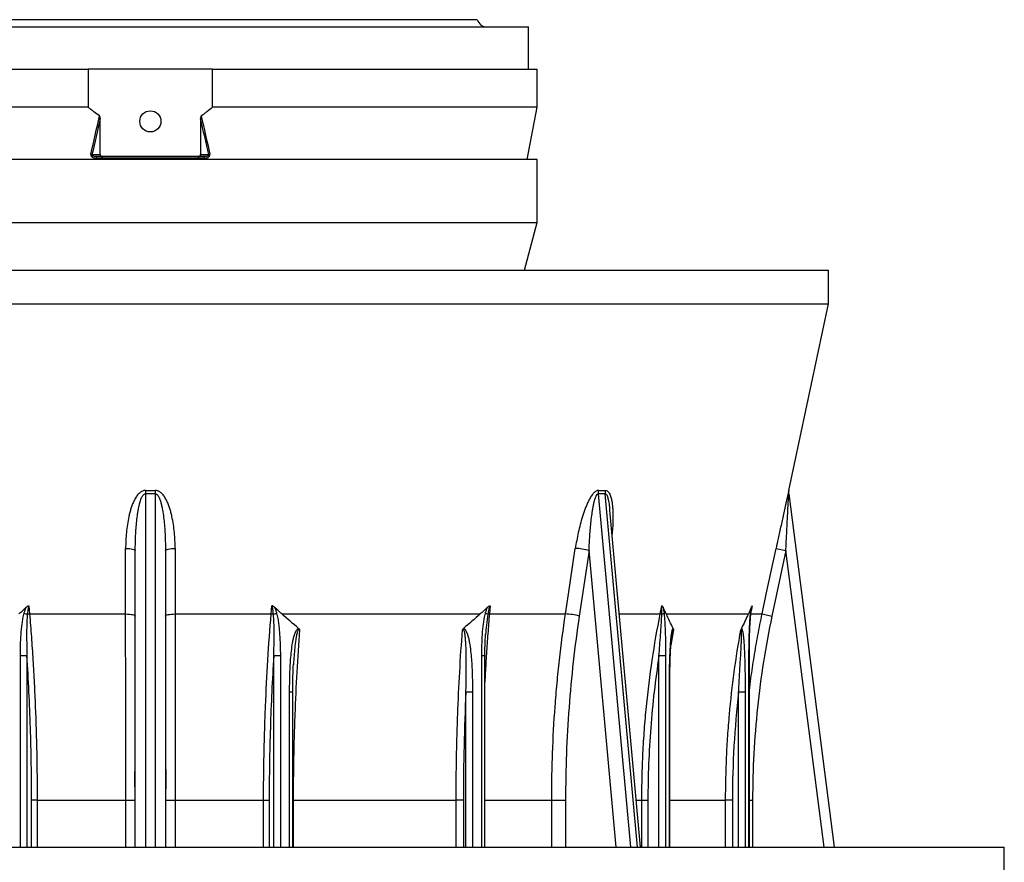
# Model space of a CAD drawing. Header units: millimetres. Extents: x 1627 to 3327, y 523 to 4613.
# Tile 3 of 8: x 2347 to 3327, y 1254 to 2092. Entities that reach past the tile are written whole.
import ezdxf

# ---------------------------------------------------------------- set-up
doc = ezdxf.new("R2010")
doc.units = ezdxf.units.MM

msp = doc.modelspace()

# ---------------------------------------------------------------- linework, layer by layer
at = {"color": 7, "linetype": 'Continuous', "lineweight": 25}
for p, q in [((2802.65, 2092.43), (2151.81, 2092.43)), ((2100.73, 2085.3), (2853.73, 2085.3)), ((2853.73, 2043.3), (2853.73, 2085.3)), ((2092.23, 2043.3), (2415.39, 2043.3)), ((2539.08, 2043.3), (2415.39, 2043.3)), ((2415.39, 2043.3), (2415.39, 2005.3)), ((2539.08, 2005.3), (2539.08, 2043.3)), ((2539.08, 2043.3), (2862.23, 2043.3)), ((2862.23, 2005.3), (2862.23, 2043.3)), ((2415.39, 2005.3), (2092.23, 2005.3)), ((2862.23, 2005.3), (2539.08, 2005.3)), ((2852.23, 1953.3), (2862.23, 2005.3)), ((2427.23, 1958.3), (2427.23, 1994.01)), ((2527.23, 1994.01), (2527.23, 1958.3)), ((2862.23, 1953.3), (2092.23, 1953.3)), ((2419.1, 1958.3), (2427.23, 1958.3)), ((2430.06, 1956.3), (2423.43, 1956.3)), ((2530.75, 1954.68), (2423.71, 1954.68)), ((2524.4, 1956.3), (2430.06, 1956.3)), ((2531.03, 1956.3), (2524.4, 1956.3)), ((2527.23, 1958.3), (2535.37, 1958.3)), ((2862.23, 1890.8), (2862.23, 1953.3)), ((2092.23, 1890.8), (2862.23, 1890.8)), ((2849.5, 1843.3), (2862.23, 1890.8)), ((1802.23, 1843.3), (3152.23, 1843.3)), ((3152.23, 1809.66), (3152.23, 1843.3)), ((1802.23, 1809.66), (3152.23, 1809.66)), ((3112.79, 1624.09), (3152.23, 1809.66)), ((3112.65, 1620.79), (3157.98, 1269.3)), ((2934.41, 1604.58), (2934.37, 1604.96)), ((2934.39, 1605.04), (2934.42, 1604.69)), ((2965.04, 1269.3), (2934.45, 1604.7)), ((2462.23, 1269.3), (2462.23, 1564.41)), ((2492.23, 1564.41), (2492.23, 1269.3)), ((2913.94, 1564.41), (2904.14, 1499.23)), ((3109.83, 1564.41), (3095.97, 1499.23)), ((3100.06, 1566.49), (3109.83, 1564.41)), ((2356.31, 1509.56), (2356.99, 1501.3)), ((2597.47, 1501.3), (2598.15, 1509.56)), ((2815.38, 1509.56), (2814.69, 1501.3)), ((2984.74, 1501.3), (2986.39, 1509.56)), ((2356.99, 1501.3), (2452.63, 1501.3)), ((2501.84, 1501.3), (2597.47, 1501.3)), ((2608.03, 1501.3), (2805.65, 1501.3)), ((2814.69, 1501.3), (2890.43, 1501.3)), ((2990.63, 1501.3), (3072.49, 1501.3)), ((3074.71, 1501.3), (3086.19, 1501.3)), ((3075.82, 1507.22), (3075.74, 1506.86)), ((3086.19, 1501.3), (3095.97, 1499.23)), ((2810.9, 1481.06), (2810.86, 1480.59)), ((2996.58, 1482.27), (2996.53, 1482)), ((2996.54, 1482.03), (2996.59, 1482.32)), ((2354.4, 1459.55), (2347.86, 1459.55)), ((2606.6, 1459.55), (2600.07, 1459.55)), ((2619.7, 1451.32), (2619.67, 1450.78)), ((2810.17, 1269.3), (2810.17, 1459.55)), ((2990.04, 1459.55), (2983.51, 1459.55)), ((3073.46, 1269.3), (3073.46, 1459.55)), ((2618.93, 1269.3), (2618.93, 1423.64)), ((2797.84, 1423.64), (2791.31, 1423.64)), ((2994.25, 1269.3), (2994.25, 1423.64)), ((3069.25, 1423.64), (3062.72, 1423.64)), ((2364.53, 1316.18), (2358.96, 1316.18)), ((2364.53, 1316.18), (2452.65, 1316.18)), ((2452.65, 1316.18), (2462.23, 1316.18)), ((2492.23, 1316.18), (2501.82, 1316.18)), ((2501.82, 1316.18), (2589.93, 1316.18)), ((2589.93, 1316.18), (2595.51, 1316.18)), ((2619.43, 1316.18), (2781.58, 1316.18)), ((2788.78, 1316.18), (2781.58, 1316.18)), ((2876.68, 1316.18), (2890.52, 1316.18)), ((2966.43, 1316.18), (2972.49, 1316.18)), ((3056.61, 1316.18), (3049.84, 1316.18)), ((1627.23, 1269.3), (3327.23, 1269.3)), ((3327.23, 1239.3), (3327.23, 1269.3))]:
    msp.add_line(p, q, dxfattribs=at)
at = {"color": 1, "linetype": 'Continuous', "lineweight": 25}
for p, q in [((2472.23, 1620.79), (2472.23, 1269.3)), ((2482.23, 1269.3), (2482.23, 1620.79)), ((2923, 1620.79), (2955.06, 1269.3)), ((2962.13, 1269.3), (2930.07, 1620.79)), ((2940.85, 1269.3), (2913.94, 1564.41)), ((3147.89, 1269.3), (3109.83, 1564.41)), ((3076.36, 1509.56), (3075.33, 1504.42)), ((2943.88, 1501.3), (2984.74, 1501.3)), ((2997.83, 1485.5), (2995.34, 1470.43)), ((2996.48, 1481.69), (2996.54, 1482.03)), ((2347.86, 1269.3), (2347.86, 1459.55)), ((2354.4, 1459.55), (2354.4, 1269.3)), ((2600.07, 1269.3), (2600.07, 1459.55)), ((2606.6, 1459.55), (2606.6, 1269.3)), ((2807.08, 1269.3), (2807.08, 1459.55)), ((2810.17, 1459.55), (2807.08, 1459.55)), ((2983.51, 1269.3), (2983.51, 1459.55)), ((2990.04, 1459.55), (2990.04, 1269.3)), ((3073.08, 1269.3), (3073.08, 1459.55)), ((3073.46, 1459.55), (3073.08, 1459.55)), ((2615.84, 1269.3), (2615.84, 1423.64)), ((2618.93, 1423.64), (2615.84, 1423.64)), ((2791.31, 1269.3), (2791.31, 1423.64)), ((2797.84, 1423.64), (2797.84, 1269.3)), ((2993.87, 1269.3), (2993.87, 1423.64)), ((2994.25, 1423.64), (2993.87, 1423.64)), ((3062.72, 1269.3), (3062.72, 1423.64)), ((3069.25, 1423.64), (3069.25, 1269.3)), ((2358.96, 1269.3), (2358.96, 1316.18)), ((2364.53, 1316.18), (2364.53, 1269.3)), ((2452.65, 1269.3), (2452.65, 1316.18)), ((2501.82, 1316.18), (2501.82, 1269.3)), ((2589.93, 1269.3), (2589.93, 1316.18)), ((2595.51, 1316.18), (2595.51, 1269.3)), ((2619.43, 1316.18), (2618.93, 1316.18)), ((2619.43, 1316.18), (2619.43, 1269.3)), ((2781.58, 1269.3), (2781.58, 1316.18)), ((2788.78, 1316.18), (2788.78, 1269.3)), ((2810.17, 1316.18), (2876.68, 1316.18)), ((2876.68, 1269.3), (2876.68, 1316.18)), ((2890.52, 1316.18), (2890.52, 1269.3)), ((2960.76, 1316.18), (2966.43, 1316.18)), ((2966.43, 1269.3), (2966.43, 1316.18)), ((2972.49, 1316.18), (2972.49, 1269.3)), ((2994.25, 1316.18), (3049.84, 1316.18)), ((3049.84, 1269.3), (3049.84, 1316.18)), ((3056.61, 1316.18), (3056.61, 1269.3)), ((3073.46, 1316.18), (3076.71, 1316.18)), ((3076.71, 1316.18), (3076.71, 1269.3))]:
    msp.add_line(p, q, dxfattribs=at)
at = {"color": 7, "linetype": 'Continuous', "lineweight": 25, "flags": 128}
for points in [[(2472.31, 1624.15), (2472.3, 1623.73), (2472.29, 1623.31), (2472.28, 1622.9), (2472.27, 1622.47), (2472.26, 1622.05), (2472.25, 1621.63), (2472.24, 1621.21), (2472.23, 1620.79)], [(2482.23, 1620.79), (2482.22, 1621.21), (2482.21, 1621.63), (2482.2, 1622.05), (2482.19, 1622.47), (2482.18, 1622.9), (2482.17, 1623.31), (2482.17, 1623.73), (2482.16, 1624.15)], [(2452.63, 1501.3), (2452.62, 1520.87), (2452.62, 1566.49)], [(2452.62, 1566.49), (2454.51, 1566.44), (2456.33, 1566.31), (2457.99, 1566.11), (2459.44, 1565.85), (2460.63, 1565.54), (2461.51, 1565.19), (2462.05, 1564.81), (2462.23, 1564.41)], [(2492.23, 1564.41), (2492.41, 1564.81), (2492.96, 1565.19), (2493.84, 1565.54), (2495.03, 1565.85), (2496.48, 1566.11), (2498.14, 1566.31), (2499.95, 1566.44), (2501.85, 1566.49)], [(2501.85, 1566.49), (2501.84, 1546.93), (2501.84, 1501.3)], [(2890.43, 1501.3), (2893.37, 1520.87), (2900.23, 1566.49)], [(3086.19, 1501.3), (3090.35, 1520.87), (3100.06, 1566.49)], [(2452.63, 1501.3), (2454.52, 1501.25), (2456.33, 1501.12), (2457.99, 1500.93), (2459.44, 1500.67), (2460.63, 1500.36), (2461.51, 1500), (2462.05, 1499.62), (2462.23, 1499.23)], [(2492.23, 1499.23), (2492.41, 1499.62), (2492.96, 1500), (2493.84, 1500.36), (2495.02, 1500.67), (2496.47, 1500.93), (2498.13, 1501.12), (2499.94, 1501.25), (2501.84, 1501.3)]]:
    msp.add_lwpolyline(points, dxfattribs=at)
at = {"color": 7, "linetype": 'Continuous', "lineweight": 25}
msp.add_circle((2477.23, 1991.3), 10.5, dxfattribs=at)
for centre, radius, start, end in [((2812.23, 2095.3), 10, 196.7068, 270), ((2416.4, 1952.21), 6.66, 66.10033, 76.1519), ((2420.85, 1955.02), 2.88, 353.18579, 26.4058), ((2533.61, 1955.02), 2.88, 153.5942, 186.81421), ((2538.07, 1952.21), 6.66, 103.8481, 113.89967), ((2937.09, 1621.84), 14.12, 170.60436, 184.27279), ((2944, 1622.29), 14, 172.37866, 186.15225), ((3122.56, 1622.07), 9.99, 178.16524, 187.34888), ((3122.57, 1622.01), 10, 167.99509, 187.27845), ((2898.59, 1509.43), 57.08, 74.39984, 88.35267), ((2365.05, 1546.47), 46.51, 253.13054, 257.20254), ((2358.03, 1476.14), 25.18, 92.3569, 97.48814), ((2596.44, 1476.14), 25.18, 82.51186, 87.6431), ((2589.42, 1546.47), 46.51, 282.79746, 286.86946), ((2805.24, 1482.84), 19.9, 66.64836, 73.86342), ((2814.95, 1492.8), 8.51, 91.74609, 102.36822), ((2888.78, 1444.24), 57.09, 74.40021, 88.34443), ((2982.86, 1478.83), 22.56, 81.09961, 85.22978), ((2985.07, 1507.57), 6.58, 281.23196, 301.53567)]:
    msp.add_arc(centre, radius, start, end, dxfattribs=at)
at = {"color": 1, "linetype": 'Continuous', "lineweight": 25}
for centre, radius, start, end in [((3122.56, 1622.07), 10, 167.99021, 178.16522), ((3074.29, 1501.36), 0.675, 5.10872, 61.64544)]:
    msp.add_arc(centre, radius, start, end, dxfattribs=at)
at = {"color": 7, "linetype": 'Continuous', "lineweight": 25}
for centre, major_axis, start_param, end_param in [((2430.06, 1958.3), (-2.83, 0), 0, 1.570796), ((2524.4, 1958.3), (2.83, 0), 4.712389, 6.283185)]:
    msp.add_ellipse(centre, major_axis=major_axis, ratio=0.707107, start_param=start_param, end_param=end_param, dxfattribs=at)
for points, knots in [([(2426.61, 1996.76), (2424.68, 1998.09), (2422.78, 1999.47), (2419.97, 2001.6), (2419.05, 2002.33), (2417.2, 2003.8), (2416.29, 2004.55), (2415.39, 2005.3)], [0, 0, 0, 0, 0.5, 0.5, 0.75, 0.75, 1, 1, 1, 1]), ([(2539.08, 2005.3), (2537.29, 2003.81), (2535.46, 2002.34), (2532.65, 2000.2), (2531.71, 1999.5), (2529.79, 1998.11), (2528.83, 1997.43), (2527.85, 1996.76)], [0, 0, 0, 0, 0.5, 0.5, 0.75, 0.75, 1, 1, 1, 1]), ([(2427.23, 1994.01), (2427.23, 1994.49), (2427.21, 1994.97), (2427.11, 1995.69), (2427.06, 1995.93), (2426.95, 1996.27), (2426.9, 1996.38), (2426.78, 1996.59), (2426.71, 1996.69), (2426.61, 1996.76)], [0, 0, 0, 0, 0.5, 0.5, 0.75, 0.75, 0.875, 0.875, 1, 1, 1, 1]), ([(2527.85, 1996.76), (2527.75, 1996.69), (2527.68, 1996.59), (2527.56, 1996.38), (2527.51, 1996.27), (2527.4, 1995.92), (2527.35, 1995.69), (2527.25, 1994.97), (2527.23, 1994.49), (2527.23, 1994.01)], [0, 0, 0, 0, 0.125, 0.125, 0.25, 0.25, 0.5, 0.5, 1, 1, 1, 1]), ([(2417.99, 1958.68), (2417.95, 1958.52), (2417.93, 1958.36), (2417.92, 1958.03), (2417.94, 1957.86), (2418, 1957.54), (2418.05, 1957.37), (2418.18, 1957.07), (2418.26, 1956.92), (2418.55, 1956.5), (2418.78, 1956.26), (2419.16, 1955.95), (2419.3, 1955.85), (2419.58, 1955.67), (2419.73, 1955.58), (2420.17, 1955.35), (2420.49, 1955.23), (2421.12, 1955.02), (2421.44, 1954.94), (2422.4, 1954.74), (2423.05, 1954.68), (2423.71, 1954.68)], [0, 0, 0, 0, 0.0625, 0.0625, 0.125, 0.125, 0.1875, 0.1875, 0.25, 0.25, 0.375, 0.375, 0.4375, 0.4375, 0.5, 0.5, 0.625, 0.625, 0.75, 0.75, 1, 1, 1, 1]), ([(2423.43, 1956.3), (2423, 1956.3), (2422.57, 1956.33), (2421.7, 1956.42), (2421.26, 1956.49), (2420.62, 1956.66), (2420.4, 1956.72), (2419.98, 1956.89), (2419.77, 1956.99), (2419.49, 1957.18), (2419.4, 1957.25), (2419.23, 1957.42), (2419.15, 1957.52), (2419.04, 1957.74), (2419.01, 1957.86), (2419.02, 1958.09), (2419.05, 1958.2), (2419.1, 1958.3)], [0, 0, 0, 0, 0.25, 0.25, 0.5, 0.5, 0.625, 0.625, 0.75, 0.75, 0.8125, 0.8125, 0.875, 0.875, 0.9375, 0.9375, 1, 1, 1, 1]), ([(2530.75, 1954.68), (2531.41, 1954.68), (2532.07, 1954.74), (2533.05, 1954.94), (2533.37, 1955.02), (2533.99, 1955.23), (2534.3, 1955.36), (2534.89, 1955.67), (2535.18, 1955.85), (2535.69, 1956.27), (2535.93, 1956.51), (2536.21, 1956.93), (2536.29, 1957.08), (2536.42, 1957.38), (2536.46, 1957.54), (2536.53, 1957.87), (2536.54, 1958.03), (2536.53, 1958.36), (2536.51, 1958.52), (2536.47, 1958.68)], [0, 0, 0, 0, 0.25, 0.25, 0.375, 0.375, 0.5, 0.5, 0.625, 0.625, 0.75, 0.75, 0.8125, 0.8125, 0.875, 0.875, 0.9375, 0.9375, 1, 1, 1, 1]), ([(2535.37, 1958.3), (2535.42, 1958.2), (2535.45, 1958.09), (2535.45, 1957.86), (2535.42, 1957.74), (2535.32, 1957.52), (2535.24, 1957.42), (2535.07, 1957.26), (2534.98, 1957.18), (2534.69, 1956.99), (2534.49, 1956.89), (2534.07, 1956.72), (2533.85, 1956.66), (2533.21, 1956.49), (2532.77, 1956.42), (2531.9, 1956.33), (2531.47, 1956.3), (2531.03, 1956.3)], [0, 0, 0, 0, 0.0625, 0.0625, 0.125, 0.125, 0.1875, 0.1875, 0.25, 0.25, 0.375, 0.375, 0.5, 0.5, 0.75, 0.75, 1, 1, 1, 1]), ([(2472.31, 1624.15), (2471.96, 1624.16), (2471.61, 1624.14), (2470.93, 1624.05), (2470.58, 1623.98), (2469.58, 1623.69), (2468.95, 1623.41), (2468.06, 1622.9), (2467.77, 1622.71), (2467.2, 1622.32), (2466.94, 1622.11), (2466.15, 1621.44), (2465.67, 1620.96), (2464.75, 1619.95), (2464.32, 1619.42), (2463.51, 1618.33), (2463.13, 1617.77), (2462.41, 1616.63), (2462.07, 1616.04), (2461.42, 1614.85), (2461.11, 1614.25), (2460.23, 1612.42), (2459.7, 1611.18), (2458.73, 1608.66), (2458.29, 1607.39), (2457.46, 1604.81), (2457.09, 1603.52), (2456.4, 1600.92), (2456.09, 1599.62), (2455.22, 1595.7), (2454.74, 1593.08), (2453.94, 1587.81), (2453.62, 1585.17), (2452.86, 1577.21), (2452.62, 1571.86), (2452.62, 1566.49)], [0, 0, 0, 0, 0.015625, 0.015625, 0.03125, 0.03125, 0.0625, 0.0625, 0.078125, 0.078125, 0.09375, 0.09375, 0.125, 0.125, 0.15625, 0.15625, 0.1875, 0.1875, 0.21875, 0.21875, 0.25, 0.25, 0.3125, 0.3125, 0.375, 0.375, 0.4375, 0.4375, 0.5, 0.5, 0.625, 0.625, 0.75, 0.75, 1, 1, 1, 1]), ([(2462.23, 1564.41), (2462.23, 1569.31), (2462.34, 1574.2), (2462.68, 1581.53), (2462.82, 1583.97), (2463.18, 1588.85), (2463.39, 1591.28), (2463.9, 1596.15), (2464.2, 1598.58), (2464.75, 1602.21), (2464.94, 1603.42), (2465.37, 1605.84), (2465.61, 1607.04), (2466.13, 1609.44), (2466.41, 1610.63), (2467.06, 1613), (2467.42, 1614.17), (2468.06, 1615.89), (2468.29, 1616.46), (2468.81, 1617.58), (2469.09, 1618.13), (2469.58, 1618.91), (2469.75, 1619.16), (2470.13, 1619.65), (2470.34, 1619.88), (2470.8, 1620.29), (2471.05, 1620.47), (2471.47, 1620.67), (2471.62, 1620.72), (2471.92, 1620.78), (2472.08, 1620.8), (2472.23, 1620.79)], [0, 0, 0, 0, 0.25, 0.25, 0.375, 0.375, 0.5, 0.5, 0.625, 0.625, 0.6875, 0.6875, 0.75, 0.75, 0.8125, 0.8125, 0.875, 0.875, 0.90625, 0.90625, 0.9375, 0.9375, 0.953125, 0.953125, 0.96875, 0.96875, 0.984375, 0.984375, 0.992187, 0.992187, 1, 1, 1, 1]), ([(2501.85, 1566.49), (2501.85, 1571.86), (2501.61, 1577.2), (2500.85, 1585.16), (2500.53, 1587.81), (2499.73, 1593.07), (2499.25, 1595.69), (2498.38, 1599.61), (2498.07, 1600.91), (2497.38, 1603.5), (2497, 1604.8), (2496.18, 1607.38), (2495.74, 1608.65), (2494.77, 1611.16), (2494.24, 1612.39), (2493.08, 1614.82), (2492.44, 1616), (2491.36, 1617.73), (2490.98, 1618.3), (2490.17, 1619.4), (2489.74, 1619.93), (2488.82, 1620.94), (2488.34, 1621.42), (2487.55, 1622.09), (2487.28, 1622.3), (2486.71, 1622.7), (2486.42, 1622.89), (2485.83, 1623.24), (2485.52, 1623.39), (2484.88, 1623.67), (2484.55, 1623.79), (2483.55, 1624.07), (2482.86, 1624.16), (2482.16, 1624.15)], [0, 0, 0, 0, 0.25, 0.25, 0.375, 0.375, 0.5, 0.5, 0.5625, 0.5625, 0.625, 0.625, 0.6875, 0.6875, 0.75, 0.75, 0.8125, 0.8125, 0.84375, 0.84375, 0.875, 0.875, 0.90625, 0.90625, 0.921875, 0.921875, 0.9375, 0.9375, 0.953125, 0.953125, 0.96875, 0.96875, 1, 1, 1, 1]), ([(2482.23, 1620.79), (2482.39, 1620.8), (2482.54, 1620.78), (2482.85, 1620.72), (2483, 1620.66), (2483.28, 1620.53), (2483.42, 1620.45), (2483.67, 1620.28), (2483.79, 1620.18), (2484.13, 1619.87), (2484.34, 1619.64), (2484.72, 1619.16), (2484.89, 1618.9), (2485.38, 1618.12), (2485.66, 1617.57), (2486.17, 1616.46), (2486.4, 1615.89), (2487.04, 1614.16), (2487.4, 1612.99), (2488.05, 1610.63), (2488.33, 1609.45), (2489.11, 1605.86), (2489.53, 1603.45), (2490.26, 1598.6), (2490.56, 1596.17), (2491.07, 1591.3), (2491.29, 1588.87), (2491.64, 1583.99), (2491.79, 1581.54), (2492.13, 1574.21), (2492.23, 1569.31), (2492.23, 1564.41)], [0, 0, 0, 0, 0.007812, 0.007812, 0.015625, 0.015625, 0.023437, 0.023437, 0.03125, 0.03125, 0.046875, 0.046875, 0.0625, 0.0625, 0.09375, 0.09375, 0.125, 0.125, 0.1875, 0.1875, 0.25, 0.25, 0.375, 0.375, 0.5, 0.5, 0.625, 0.625, 0.75, 0.75, 1, 1, 1, 1]), ([(2923.15, 1624.15), (2922.9, 1624.16), (2922.65, 1624.14), (2922.15, 1624.05), (2921.9, 1623.98), (2921.13, 1623.69), (2920.64, 1623.41), (2919.93, 1622.9), (2919.69, 1622.71), (2919.23, 1622.32), (2919, 1622.11), (2918.34, 1621.44), (2917.92, 1620.96), (2917.1, 1619.95), (2916.71, 1619.42), (2915.97, 1618.33), (2915.61, 1617.77), (2914.92, 1616.63), (2914.58, 1616.04), (2913.93, 1614.85), (2913.62, 1614.25), (2912.7, 1612.42), (2912.13, 1611.18), (2911.05, 1608.66), (2910.53, 1607.39), (2909.54, 1604.81), (2909.08, 1603.52), (2908.18, 1600.92), (2907.76, 1599.62), (2906.53, 1595.7), (2905.79, 1593.08), (2904.41, 1587.81), (2903.78, 1585.17), (2902.02, 1577.21), (2901.04, 1571.86), (2900.23, 1566.49)], [0, 0, 0, 0, 0.015625, 0.015625, 0.03125, 0.03125, 0.0625, 0.0625, 0.078125, 0.078125, 0.09375, 0.09375, 0.125, 0.125, 0.15625, 0.15625, 0.1875, 0.1875, 0.21875, 0.21875, 0.25, 0.25, 0.3125, 0.3125, 0.375, 0.375, 0.4375, 0.4375, 0.5, 0.5, 0.625, 0.625, 0.75, 0.75, 1, 1, 1, 1]), ([(2913.94, 1564.41), (2914.1, 1569.31), (2914.34, 1574.2), (2914.82, 1581.53), (2915.01, 1583.97), (2915.42, 1588.85), (2915.66, 1591.28), (2916.19, 1596.15), (2916.49, 1598.58), (2917, 1602.21), (2917.19, 1603.42), (2917.58, 1605.84), (2917.79, 1607.04), (2918.24, 1609.44), (2918.49, 1610.63), (2919.04, 1613), (2919.33, 1614.17), (2919.85, 1615.89), (2920.04, 1616.46), (2920.44, 1617.58), (2920.66, 1618.13), (2921.04, 1618.91), (2921.17, 1619.16), (2921.46, 1619.65), (2921.62, 1619.88), (2921.96, 1620.29), (2922.15, 1620.47), (2922.46, 1620.67), (2922.56, 1620.72), (2922.78, 1620.78), (2922.89, 1620.8), (2923, 1620.79)], [0, 0, 0, 0, 0.25, 0.25, 0.375, 0.375, 0.5, 0.5, 0.625, 0.625, 0.6875, 0.6875, 0.75, 0.75, 0.8125, 0.8125, 0.875, 0.875, 0.90625, 0.90625, 0.9375, 0.9375, 0.953125, 0.953125, 0.96875, 0.96875, 0.984375, 0.984375, 0.992188, 0.992188, 1, 1, 1, 1]), ([(3112.71, 1623.91), (3112.68, 1623.77), (3112.63, 1623.56), (3112.51, 1623.06), (3112.44, 1622.75), (3112.28, 1622.09), (3112.2, 1621.73), (3112.02, 1620.96), (3111.92, 1620.55), (3111.63, 1619.28), (3111.43, 1618.39), (3111.01, 1616.53), (3110.79, 1615.56), (3110.34, 1613.58), (3110.12, 1612.58), (3109.66, 1610.55), (3109.43, 1609.52), (3108.97, 1607.44), (3108.73, 1606.39), (3108.26, 1604.27), (3108.03, 1603.21), (3107.32, 1600.03), (3106.85, 1597.89), (3105.91, 1593.6), (3105.44, 1591.45), (3104.03, 1584.98), (3103.09, 1580.63), (3102.15, 1576.27)], [0, 0, 0, 0, 0.03125, 0.03125, 0.0625, 0.0625, 0.09375, 0.09375, 0.125, 0.125, 0.1875, 0.1875, 0.25, 0.25, 0.3125, 0.3125, 0.375, 0.375, 0.4375, 0.4375, 0.5, 0.5, 0.625, 0.625, 0.75, 0.75, 1, 1, 1, 1]), ([(3109.83, 1564.41), (3110.06, 1569.31), (3110.28, 1574.2), (3110.63, 1581.53), (3110.75, 1583.97), (3110.99, 1588.85), (3111.1, 1591.28), (3111.34, 1596.15), (3111.47, 1598.58), (3111.65, 1602.21), (3111.71, 1603.42), (3111.83, 1605.84), (3111.9, 1607.04), (3112.02, 1609.44), (3112.08, 1610.63), (3112.21, 1613), (3112.27, 1614.17), (3112.36, 1615.89), (3112.39, 1616.46), (3112.45, 1617.58), (3112.48, 1618.13), (3112.53, 1618.91), (3112.54, 1619.16), (3112.57, 1619.65), (3112.58, 1619.88), (3112.61, 1620.29), (3112.62, 1620.47), (3112.63, 1620.67), (3112.64, 1620.72), (3112.64, 1620.78), (3112.64, 1620.8), (3112.65, 1620.79)], [0, 0, 0, 0, 0.25, 0.25, 0.375, 0.375, 0.5, 0.5, 0.625, 0.625, 0.6875, 0.6875, 0.75, 0.75, 0.8125, 0.8125, 0.875, 0.875, 0.90625, 0.90625, 0.9375, 0.9375, 0.953125, 0.953125, 0.96875, 0.96875, 0.984375, 0.984375, 0.992187, 0.992187, 1, 1, 1, 1]), ([(2353.62, 1507.95), (2354, 1508.32), (2354.41, 1508.65), (2355.07, 1509.07), (2355.31, 1509.2), (2355.67, 1509.36), (2355.79, 1509.41), (2356.05, 1509.5), (2356.18, 1509.53), (2356.31, 1509.56)], [0, 0, 0, 0, 0.5, 0.5, 0.75, 0.75, 0.875, 0.875, 1, 1, 1, 1]), ([(2356.31, 1509.56), (2356.16, 1509.24), (2356.04, 1508.9), (2355.83, 1508.22), (2355.74, 1507.87), (2355.5, 1506.83), (2355.37, 1506.12), (2355.04, 1503.99), (2354.88, 1502.55), (2354.74, 1501.11)], [0, 0, 0, 0, 0.125, 0.125, 0.25, 0.25, 0.5, 0.5, 1, 1, 1, 1]), ([(2600.85, 1507.95), (2600.46, 1508.32), (2600.06, 1508.65), (2599.4, 1509.07), (2599.16, 1509.2), (2598.8, 1509.36), (2598.67, 1509.41), (2598.48, 1509.47), (2598.42, 1509.49), (2598.29, 1509.53), (2598.22, 1509.54), (2598.15, 1509.56)], [0, 0, 0, 0, 0.5, 0.5, 0.75, 0.75, 0.875, 0.875, 0.9375, 0.9375, 1, 1, 1, 1]), ([(2599.72, 1501.11), (2599.59, 1502.55), (2599.43, 1503.99), (2599.09, 1506.12), (2598.96, 1506.83), (2598.72, 1507.87), (2598.63, 1508.22), (2598.43, 1508.9), (2598.31, 1509.24), (2598.15, 1509.56)], [0, 0, 0, 0, 0.5, 0.5, 0.75, 0.75, 0.875, 0.875, 1, 1, 1, 1]), ([(2812.84, 1507.95), (2813.22, 1508.32), (2813.62, 1508.65), (2814.25, 1509.07), (2814.47, 1509.2), (2814.8, 1509.36), (2814.92, 1509.41), (2815.14, 1509.5), (2815.26, 1509.53), (2815.38, 1509.56)], [0, 0, 0, 0, 0.5, 0.5, 0.75, 0.75, 0.875, 0.875, 1, 1, 1, 1]), ([(2815.38, 1509.56), (2815.2, 1509.24), (2815.05, 1508.9), (2814.79, 1508.22), (2814.67, 1507.87), (2814.35, 1506.83), (2814.16, 1506.12), (2813.65, 1503.99), (2813.38, 1502.55), (2813.13, 1501.11)], [0, 0, 0, 0, 0.125, 0.125, 0.25, 0.25, 0.5, 0.5, 1, 1, 1, 1]), ([(2986.35, 1501.11), (2986.41, 1502.55), (2986.46, 1503.98), (2986.5, 1506.11), (2986.5, 1506.82), (2986.49, 1507.87), (2986.48, 1508.22), (2986.45, 1508.9), (2986.42, 1509.24), (2986.39, 1509.56)], [0, 0, 0, 0, 0.5, 0.5, 0.75, 0.75, 0.875, 0.875, 1, 1, 1, 1]), ([(2987.66, 1507.95), (2987.5, 1508.32), (2987.32, 1508.65), (2987.01, 1509.07), (2986.9, 1509.2), (2986.72, 1509.36), (2986.66, 1509.41), (2986.56, 1509.47), (2986.52, 1509.49), (2986.46, 1509.53), (2986.42, 1509.54), (2986.39, 1509.56)], [0, 0, 0, 0, 0.5, 0.5, 0.75, 0.75, 0.875, 0.875, 0.9375, 0.9375, 1, 1, 1, 1]), ([(3075.46, 1507.95), (3075.62, 1508.32), (3075.78, 1508.65), (3076.01, 1509.07), (3076.08, 1509.2), (3076.19, 1509.36), (3076.23, 1509.41), (3076.3, 1509.5), (3076.33, 1509.53), (3076.36, 1509.56)], [0, 0, 0, 0, 0.5, 0.5, 0.75, 0.75, 0.875, 0.875, 1, 1, 1, 1]), ([(2347.86, 1459.55), (2347.86, 1463.11), (2347.91, 1466.67), (2348.13, 1473.79), (2348.29, 1477.35), (2348.8, 1484.45), (2349.13, 1487.98), (2349.83, 1493.26), (2350.1, 1495.01), (2350.74, 1498.5), (2351.1, 1500.23), (2351.55, 1501.96)], [0, 0, 0, 0, 0.25, 0.25, 0.5, 0.5, 0.75, 0.75, 0.875, 0.875, 1, 1, 1, 1]), ([(2351.55, 1501.96), (2351.82, 1502.99), (2352.11, 1504), (2352.78, 1506.01), (2353.16, 1507), (2353.62, 1507.95)], [0, 0, 0, 0, 0.5, 0.5, 1, 1, 1, 1]), ([(2354.74, 1501.11), (2354.58, 1499.39), (2354.47, 1497.67), (2354.28, 1494.22), (2354.22, 1492.5), (2354.06, 1487.31), (2354.03, 1483.85), (2354.03, 1476.91), (2354.07, 1473.44), (2354.2, 1466.5), (2354.29, 1463.03), (2354.4, 1459.55)], [0, 0, 0, 0, 0.125, 0.125, 0.25, 0.25, 0.5, 0.5, 0.75, 0.75, 1, 1, 1, 1]), ([(2356.99, 1501.3), (2357.62, 1493.7), (2358.21, 1486.07), (2359.3, 1470.77), (2359.81, 1463.11), (2360.76, 1447.74), (2361.19, 1440.04), (2361.97, 1424.63), (2362.33, 1416.92), (2363.9, 1378.32), (2364.53, 1347.31), (2364.53, 1316.18)], [0, 0, 0, 0, 0.125, 0.125, 0.25, 0.25, 0.375, 0.375, 0.5, 0.5, 1, 1, 1, 1]), ([(2452.65, 1316.18), (2452.65, 1323.95), (2452.65, 1331.73), (2452.65, 1347.27), (2452.65, 1355.04), (2452.65, 1378.31), (2452.65, 1393.8), (2452.64, 1416.99), (2452.64, 1424.71), (2452.64, 1440.12), (2452.64, 1447.81), (2452.63, 1470.82), (2452.63, 1486.09), (2452.63, 1501.3)], [0, 0, 0, 0, 0.125, 0.125, 0.25, 0.25, 0.5, 0.5, 0.625, 0.625, 0.75, 0.75, 1, 1, 1, 1]), ([(2501.84, 1501.3), (2501.84, 1493.7), (2501.83, 1486.07), (2501.83, 1470.78), (2501.83, 1463.13), (2501.83, 1440.11), (2501.82, 1424.7), (2501.82, 1401.51), (2501.82, 1393.77), (2501.82, 1378.28), (2501.82, 1370.53), (2501.82, 1347.26), (2501.82, 1331.73), (2501.82, 1316.18)], [0, 0, 0, 0, 0.125, 0.125, 0.25, 0.25, 0.5, 0.5, 0.625, 0.625, 0.75, 0.75, 1, 1, 1, 1]), ([(2589.93, 1316.18), (2589.93, 1323.96), (2589.97, 1331.75), (2590.13, 1347.3), (2590.25, 1355.08), (2590.57, 1370.63), (2590.76, 1378.39), (2591.24, 1393.89), (2591.51, 1401.62), (2593.09, 1440.22), (2594.97, 1470.87), (2597.47, 1501.3)], [0, 0, 0, 0, 0.125, 0.125, 0.25, 0.25, 0.375, 0.375, 0.5, 0.5, 1, 1, 1, 1]), ([(2600.07, 1459.55), (2600.18, 1463.03), (2600.27, 1466.5), (2600.4, 1473.44), (2600.44, 1476.91), (2600.44, 1483.85), (2600.4, 1487.31), (2600.25, 1492.5), (2600.18, 1494.22), (2600, 1497.67), (2599.88, 1499.39), (2599.72, 1501.11)], [0, 0, 0, 0, 0.25, 0.25, 0.5, 0.5, 0.75, 0.75, 0.875, 0.875, 1, 1, 1, 1]), ([(2608.03, 1501.3), (2606.82, 1502.39), (2605.61, 1503.49), (2603.21, 1505.71), (2602.02, 1506.82), (2600.85, 1507.95)], [0, 0, 0, 0, 0.5, 0.5, 1, 1, 1, 1]), ([(2600.85, 1507.95), (2601.3, 1507), (2601.68, 1506.01), (2602.35, 1504), (2602.65, 1502.99), (2602.91, 1501.96)], [0, 0, 0, 0, 0.5, 0.5, 1, 1, 1, 1]), ([(2602.91, 1501.96), (2603.36, 1500.24), (2603.73, 1498.5), (2604.36, 1495.01), (2604.63, 1493.26), (2605.1, 1489.74), (2605.3, 1487.98), (2605.64, 1484.44), (2605.79, 1482.67), (2606.17, 1477.34), (2606.34, 1473.79), (2606.55, 1466.67), (2606.6, 1463.11), (2606.6, 1459.55)], [0, 0, 0, 0, 0.125, 0.125, 0.25, 0.25, 0.375, 0.375, 0.5, 0.5, 0.75, 0.75, 1, 1, 1, 1]), ([(2807.08, 1459.55), (2807.08, 1463.11), (2807.13, 1466.67), (2807.35, 1473.79), (2807.51, 1477.35), (2808.02, 1484.45), (2808.35, 1487.98), (2809.06, 1493.26), (2809.32, 1495.01), (2809.96, 1498.5), (2810.32, 1500.23), (2810.77, 1501.96)], [0, 0, 0, 0, 0.25, 0.25, 0.5, 0.5, 0.75, 0.75, 0.875, 0.875, 1, 1, 1, 1]), ([(2810.77, 1501.96), (2811.04, 1502.99), (2811.33, 1504), (2812, 1506.01), (2812.38, 1507), (2812.84, 1507.95)], [0, 0, 0, 0, 0.5, 0.5, 1, 1, 1, 1]), ([(2876.68, 1316.18), (2876.68, 1323.95), (2876.75, 1331.73), (2877.04, 1347.27), (2877.26, 1355.04), (2878.12, 1378.31), (2878.98, 1393.8), (2880.7, 1416.99), (2881.35, 1424.71), (2882.78, 1440.12), (2883.57, 1447.81), (2886.15, 1470.82), (2888.15, 1486.09), (2890.43, 1501.3)], [0, 0, 0, 0, 0.125, 0.125, 0.25, 0.25, 0.5, 0.5, 0.625, 0.625, 0.75, 0.75, 1, 1, 1, 1]), ([(2966.43, 1316.18), (2966.43, 1323.96), (2966.53, 1331.75), (2966.91, 1347.3), (2967.2, 1355.08), (2967.97, 1370.63), (2968.45, 1378.39), (2969.6, 1393.89), (2970.27, 1401.62), (2974.09, 1440.22), (2978.66, 1470.87), (2984.74, 1501.3)], [0, 0, 0, 0, 0.125, 0.125, 0.25, 0.25, 0.375, 0.375, 0.5, 0.5, 1, 1, 1, 1]), ([(2983.51, 1459.55), (2983.77, 1463.03), (2984.04, 1466.5), (2984.56, 1473.44), (2984.82, 1476.91), (2985.32, 1483.85), (2985.56, 1487.31), (2985.89, 1492.5), (2986, 1494.22), (2986.19, 1497.67), (2986.28, 1499.39), (2986.35, 1501.11)], [0, 0, 0, 0, 0.25, 0.25, 0.5, 0.5, 0.75, 0.75, 0.875, 0.875, 1, 1, 1, 1]), ([(2990.63, 1501.3), (2990.13, 1502.39), (2989.63, 1503.49), (2988.63, 1505.71), (2988.14, 1506.82), (2987.66, 1507.95)], [0, 0, 0, 0, 0.5, 0.5, 1, 1, 1, 1]), ([(2987.66, 1507.95), (2987.84, 1507), (2988, 1506.01), (2988.28, 1504.01), (2988.4, 1502.99), (2988.51, 1501.96)], [0, 0, 0, 0, 0.5, 0.5, 1, 1, 1, 1]), ([(2988.51, 1501.96), (2988.7, 1500.24), (2988.85, 1498.5), (2989.11, 1495.01), (2989.22, 1493.26), (2989.42, 1489.74), (2989.5, 1487.98), (2989.64, 1484.44), (2989.7, 1482.67), (2989.86, 1477.34), (2989.93, 1473.79), (2990.02, 1466.67), (2990.04, 1463.11), (2990.04, 1459.55)], [0, 0, 0, 0, 0.125, 0.125, 0.25, 0.25, 0.375, 0.375, 0.5, 0.5, 0.75, 0.75, 1, 1, 1, 1]), ([(3073.08, 1459.55), (3073.08, 1463.11), (3073.1, 1466.67), (3073.19, 1473.79), (3073.26, 1477.35), (3073.47, 1484.45), (3073.61, 1487.98), (3073.9, 1493.26), (3074.01, 1495.01), (3074.27, 1498.5), (3074.42, 1500.23), (3074.61, 1501.96)], [0, 0, 0, 0, 0.25, 0.25, 0.5, 0.5, 0.75, 0.75, 0.875, 0.875, 1, 1, 1, 1]), ([(3073.46, 1459.55), (3073.46, 1459.92), (3073.45, 1463.38), (3073.5, 1469.55), (3073.64, 1477.67), (3073.87, 1485.18), (3074.16, 1491.36), (3074.48, 1496.39), (3074.72, 1499.4), (3074.9, 1500.99), (3074.95, 1501.42)], [0, 0, 0, 0, 0.025965, 0.246134, 0.438934, 0.604137, 0.782092, 0.881348, 0.967327, 1, 1, 1, 1]), ([(3074.61, 1501.96), (3074.72, 1502.99), (3074.84, 1504), (3075.12, 1506.01), (3075.28, 1507), (3075.46, 1507.95)], [0, 0, 0, 0, 0.5, 0.5, 1, 1, 1, 1]), ([(3074.96, 1501.42), (3075.01, 1501.82), (3075.14, 1503.06), (3075.37, 1504.81), (3075.62, 1506.35), (3075.76, 1507.04), (3075.79, 1507.22)], [0, 0, 0, 0, 0.200416, 0.614058, 0.896583, 1, 1, 1, 1]), ([(3095.97, 1499.23), (3089.55, 1469.05), (3084.75, 1438.71), (3078.33, 1377.7), (3076.71, 1347.02), (3076.71, 1316.18)], [0, 0, 0, 0, 0.5, 0.5, 1, 1, 1, 1]), ([(2615.84, 1423.64), (2615.84, 1429.09), (2615.9, 1434.54), (2616.14, 1442.72), (2616.24, 1445.44), (2616.51, 1450.88), (2616.67, 1453.6), (2617.08, 1459.02), (2617.33, 1461.73), (2617.95, 1467.13), (2618.32, 1469.82), (2619.02, 1473.84), (2619.29, 1475.17), (2619.89, 1477.84), (2620.23, 1479.15), (2620.83, 1481.09), (2621.05, 1481.73), (2621.54, 1482.99), (2621.81, 1483.61), (2622.27, 1484.52), (2622.44, 1484.81), (2622.8, 1485.38), (2623, 1485.66), (2623.43, 1486.16), (2623.67, 1486.39), (2624.21, 1486.77), (2624.51, 1486.91), (2624.83, 1486.96)], [0, 0, 0, 0, 0.25, 0.25, 0.375, 0.375, 0.5, 0.5, 0.625, 0.625, 0.75, 0.75, 0.8125, 0.8125, 0.875, 0.875, 0.90625, 0.90625, 0.9375, 0.9375, 0.953125, 0.953125, 0.96875, 0.96875, 0.984375, 0.984375, 1, 1, 1, 1]), ([(2625.68, 1485.5), (2623.6, 1457.6), (2622.04, 1429.53), (2620.74, 1394.22), (2620.51, 1387.15), (2620.11, 1372.98), (2619.95, 1365.89), (2619.69, 1351.69), (2619.59, 1344.59), (2619.46, 1330.39), (2619.43, 1323.28), (2619.43, 1316.18)], [0, 0, 0, 0, 0.5, 0.5, 0.625, 0.625, 0.75, 0.75, 0.875, 0.875, 1, 1, 1, 1]), ([(2624.83, 1486.96), (2624.94, 1486.87), (2625.04, 1486.77), (2625.22, 1486.55), (2625.3, 1486.43), (2625.44, 1486.18), (2625.5, 1486.04), (2625.6, 1485.77), (2625.64, 1485.64), (2625.68, 1485.5)], [0, 0, 0, 0, 0.25, 0.25, 0.5, 0.5, 0.75, 0.75, 1, 1, 1, 1]), ([(2781.58, 1316.18), (2781.58, 1330.39), (2781.71, 1344.6), (2782.11, 1365.9), (2782.27, 1372.99), (2782.67, 1387.15), (2782.9, 1394.23), (2784.22, 1429.53), (2785.79, 1457.6), (2787.89, 1485.5)], [0, 0, 0, 0, 0.25, 0.25, 0.375, 0.375, 0.5, 0.5, 1, 1, 1, 1]), ([(2788.85, 1486.96), (2788.63, 1486.78), (2788.44, 1486.55), (2788.2, 1486.18), (2788.13, 1486.04), (2788, 1485.77), (2787.95, 1485.64), (2787.89, 1485.5)], [0, 0, 0, 0, 0.5, 0.5, 0.75, 0.75, 1, 1, 1, 1]), ([(2791.31, 1423.64), (2791.44, 1428.98), (2791.54, 1434.32), (2791.68, 1445), (2791.71, 1450.33), (2791.64, 1458.32), (2791.6, 1460.99), (2791.47, 1466.31), (2791.37, 1468.96), (2791.16, 1472.94), (2791.07, 1474.27), (2790.86, 1476.92), (2790.74, 1478.24), (2790.49, 1480.21), (2790.4, 1480.87), (2790.19, 1482.17), (2790.07, 1482.82), (2789.84, 1483.78), (2789.76, 1484.1), (2789.56, 1484.73), (2789.45, 1485.03), (2789.23, 1485.46), (2789.15, 1485.6), (2789, 1485.79), (2788.94, 1485.85), (2788.81, 1485.94), (2788.74, 1485.98), (2788.59, 1486.02), (2788.51, 1486.01), (2788.36, 1485.97), (2788.29, 1485.92), (2788.16, 1485.82), (2788.1, 1485.76), (2787.99, 1485.63), (2787.94, 1485.57), (2787.89, 1485.5)], [0, 0, 0, 0, 0.25, 0.25, 0.5, 0.5, 0.625, 0.625, 0.75, 0.75, 0.8125, 0.8125, 0.875, 0.875, 0.90625, 0.90625, 0.9375, 0.9375, 0.953125, 0.953125, 0.96875, 0.96875, 0.976563, 0.976563, 0.980469, 0.980469, 0.984375, 0.984375, 0.988281, 0.988281, 0.992188, 0.992188, 0.996094, 0.996094, 1, 1, 1, 1]), ([(2788.85, 1486.96), (2789.18, 1486.91), (2789.48, 1486.77), (2790.02, 1486.39), (2790.25, 1486.16), (2790.68, 1485.66), (2790.88, 1485.38), (2791.24, 1484.81), (2791.41, 1484.52), (2791.88, 1483.61), (2792.15, 1482.99), (2792.63, 1481.73), (2792.85, 1481.09), (2793.46, 1479.15), (2793.79, 1477.84), (2794.4, 1475.17), (2794.66, 1473.84), (2795.37, 1469.82), (2795.73, 1467.13), (2796.35, 1461.73), (2796.6, 1459.02), (2797.01, 1453.6), (2797.18, 1450.88), (2797.45, 1445.44), (2797.55, 1442.72), (2797.78, 1434.54), (2797.84, 1429.09), (2797.84, 1423.64)], [0, 0, 0, 0, 0.015625, 0.015625, 0.03125, 0.03125, 0.046875, 0.046875, 0.0625, 0.0625, 0.09375, 0.09375, 0.125, 0.125, 0.1875, 0.1875, 0.25, 0.25, 0.375, 0.375, 0.5, 0.5, 0.625, 0.625, 0.75, 0.75, 1, 1, 1, 1]), ([(2810.17, 1459.55), (2810.17, 1459.91), (2810.15, 1463.36), (2810.29, 1469.51), (2810.53, 1476.32), (2810.82, 1480.03), (2810.9, 1481.06)], [0, 0, 0, 0, 0.050447, 0.480579, 0.856781, 1, 1, 1, 1]), ([(2993.87, 1423.64), (2993.87, 1429.09), (2993.89, 1434.54), (2993.99, 1442.72), (2994.03, 1445.44), (2994.14, 1450.88), (2994.21, 1453.6), (2994.38, 1459.02), (2994.48, 1461.73), (2994.74, 1467.13), (2994.89, 1469.82), (2995.18, 1473.84), (2995.29, 1475.17), (2995.54, 1477.84), (2995.68, 1479.15), (2995.93, 1481.09), (2996.02, 1481.73), (2996.23, 1482.99), (2996.34, 1483.61), (2996.53, 1484.52), (2996.6, 1484.81), (2996.75, 1485.38), (2996.83, 1485.66), (2997.01, 1486.16), (2997.11, 1486.39), (2997.33, 1486.77), (2997.46, 1486.91), (2997.59, 1486.96)], [0, 0, 0, 0, 0.25, 0.25, 0.375, 0.375, 0.5, 0.5, 0.625, 0.625, 0.75, 0.75, 0.8125, 0.8125, 0.875, 0.875, 0.90625, 0.90625, 0.9375, 0.9375, 0.953125, 0.953125, 0.96875, 0.96875, 0.984375, 0.984375, 1, 1, 1, 1]), ([(2994.24, 1423.64), (2994.24, 1424.09), (2994.24, 1428.62), (2994.29, 1436.46), (2994.41, 1446.52), (2994.61, 1454.85), (2994.87, 1462.1), (2995.19, 1468.17), (2995.48, 1472.9), (2995.74, 1476.3), (2996.03, 1478.94), (2996.3, 1480.91), (2996.5, 1481.94), (2996.56, 1482.27)], [0, 0, 0, 0, 0.022732, 0.22897, 0.396874, 0.531608, 0.651291, 0.764754, 0.841565, 0.893797, 0.940233, 0.980758, 1, 1, 1, 1]), ([(2997.59, 1486.96), (2997.64, 1486.87), (2997.68, 1486.77), (2997.74, 1486.55), (2997.77, 1486.43), (2997.8, 1486.18), (2997.82, 1486.04), (2997.83, 1485.77), (2997.83, 1485.64), (2997.83, 1485.5)], [0, 0, 0, 0, 0.25, 0.25, 0.5, 0.5, 0.75, 0.75, 1, 1, 1, 1]), ([(3049.84, 1316.18), (3049.84, 1330.39), (3050.16, 1344.6), (3051.11, 1365.9), (3051.51, 1372.99), (3052.46, 1387.15), (3053.02, 1394.23), (3056.19, 1429.53), (3059.98, 1457.6), (3065.02, 1485.5)], [0, 0, 0, 0, 0.25, 0.25, 0.375, 0.375, 0.5, 0.5, 1, 1, 1, 1]), ([(3062.72, 1423.64), (3063.02, 1428.98), (3063.34, 1434.32), (3063.97, 1445), (3064.28, 1450.33), (3064.74, 1458.32), (3064.89, 1460.99), (3065.18, 1466.31), (3065.31, 1468.96), (3065.49, 1472.94), (3065.54, 1474.27), (3065.64, 1476.92), (3065.68, 1478.24), (3065.72, 1480.21), (3065.73, 1480.87), (3065.73, 1482.17), (3065.73, 1482.82), (3065.71, 1483.78), (3065.69, 1484.1), (3065.66, 1484.73), (3065.63, 1485.03), (3065.57, 1485.46), (3065.55, 1485.6), (3065.5, 1485.79), (3065.48, 1485.85), (3065.44, 1485.94), (3065.41, 1485.98), (3065.35, 1486.02), (3065.32, 1486.01), (3065.25, 1485.97), (3065.22, 1485.92), (3065.16, 1485.82), (3065.13, 1485.76), (3065.07, 1485.63), (3065.05, 1485.57), (3065.02, 1485.5)], [0, 0, 0, 0, 0.25, 0.25, 0.5, 0.5, 0.625, 0.625, 0.75, 0.75, 0.8125, 0.8125, 0.875, 0.875, 0.90625, 0.90625, 0.9375, 0.9375, 0.953125, 0.953125, 0.96875, 0.96875, 0.976562, 0.976562, 0.980469, 0.980469, 0.984375, 0.984375, 0.988281, 0.988281, 0.992187, 0.992187, 0.996094, 0.996094, 1, 1, 1, 1]), ([(3065.53, 1486.96), (3065.44, 1486.78), (3065.35, 1486.55), (3065.22, 1486.18), (3065.18, 1486.04), (3065.1, 1485.77), (3065.06, 1485.64), (3065.02, 1485.5)], [0, 0, 0, 0, 0.5, 0.5, 0.75, 0.75, 1, 1, 1, 1]), ([(3065.53, 1486.96), (3065.66, 1486.91), (3065.79, 1486.77), (3066.01, 1486.39), (3066.11, 1486.16), (3066.29, 1485.66), (3066.37, 1485.38), (3066.52, 1484.81), (3066.59, 1484.52), (3066.78, 1483.61), (3066.89, 1482.99), (3067.1, 1481.73), (3067.19, 1481.09), (3067.44, 1479.15), (3067.58, 1477.84), (3067.83, 1475.17), (3067.94, 1473.84), (3068.23, 1469.82), (3068.38, 1467.13), (3068.64, 1461.73), (3068.74, 1459.02), (3068.91, 1453.6), (3068.98, 1450.88), (3069.09, 1445.44), (3069.13, 1442.72), (3069.23, 1434.54), (3069.25, 1429.09), (3069.25, 1423.64)], [0, 0, 0, 0, 0.015625, 0.015625, 0.03125, 0.03125, 0.046875, 0.046875, 0.0625, 0.0625, 0.09375, 0.09375, 0.125, 0.125, 0.1875, 0.1875, 0.25, 0.25, 0.375, 0.375, 0.5, 0.5, 0.625, 0.625, 0.75, 0.75, 1, 1, 1, 1]), ([(2358.96, 1316.18), (2358.96, 1340.29), (2358.57, 1364.29), (2357.05, 1412.08), (2355.91, 1435.87), (2354.4, 1459.55)], [0, 0, 0, 0, 0.5, 0.5, 1, 1, 1, 1]), ([(2600.07, 1459.55), (2598.55, 1435.87), (2597.41, 1412.08), (2595.89, 1364.29), (2595.51, 1340.29), (2595.51, 1316.18)], [0, 0, 0, 0, 0.5, 0.5, 1, 1, 1, 1]), ([(2618.92, 1423.64), (2618.92, 1424.09), (2618.9, 1428.6), (2619.04, 1436.43), (2619.27, 1445.22), (2619.56, 1449.92), (2619.64, 1451.32)], [0, 0, 0, 0, 0.04838, 0.489366, 0.848024, 1, 1, 1, 1]), ([(2983.51, 1459.55), (2979.84, 1435.87), (2977.1, 1412.08), (2973.42, 1364.29), (2972.49, 1340.29), (2972.49, 1316.18)], [0, 0, 0, 0, 0.5, 0.5, 1, 1, 1, 1]), ([(2791.31, 1423.64), (2790.47, 1405.82), (2789.84, 1387.95), (2788.99, 1352.13), (2788.78, 1334.18), (2788.78, 1316.18)], [0, 0, 0, 0, 0.5, 0.5, 1, 1, 1, 1]), ([(3062.72, 1423.64), (3060.69, 1405.82), (3059.16, 1387.95), (3057.12, 1352.13), (3056.61, 1334.18), (3056.61, 1316.18)], [0, 0, 0, 0, 0.5, 0.5, 1, 1, 1, 1]), ([(2462.23, 1320.52), (2462.23, 1321.82), (2462.19, 1323.15), (2462.11, 1325.18), (2462.07, 1325.86), (2462.01, 1327.23), (2461.98, 1327.92), (2461.88, 1329.99), (2461.83, 1331.38), (2461.75, 1334.17), (2461.72, 1335.59), (2461.73, 1338.39), (2461.75, 1339.78), (2461.81, 1341.87), (2461.83, 1342.56), (2461.88, 1343.95), (2461.91, 1344.64), (2462.01, 1346.69), (2462.08, 1348.04), (2462.19, 1350.69), (2462.23, 1352), (2462.23, 1353.28)], [0, 0, 0, 0, 0.125, 0.125, 0.1875, 0.1875, 0.25, 0.25, 0.375, 0.375, 0.5, 0.5, 0.625, 0.625, 0.6875, 0.6875, 0.75, 0.75, 0.875, 0.875, 1, 1, 1, 1]), ([(2492.23, 1353.28), (2492.23, 1352), (2492.27, 1350.69), (2492.39, 1348.04), (2492.45, 1346.69), (2492.55, 1344.64), (2492.58, 1343.95), (2492.63, 1342.56), (2492.66, 1341.87), (2492.72, 1339.78), (2492.74, 1338.39), (2492.74, 1335.59), (2492.72, 1334.17), (2492.64, 1331.38), (2492.58, 1329.99), (2492.49, 1327.92), (2492.45, 1327.23), (2492.39, 1325.86), (2492.36, 1325.18), (2492.27, 1323.15), (2492.23, 1321.82), (2492.23, 1320.52)], [0, 0, 0, 0, 0.125, 0.125, 0.25, 0.25, 0.3125, 0.3125, 0.375, 0.375, 0.5, 0.5, 0.625, 0.625, 0.75, 0.75, 0.8125, 0.8125, 0.875, 0.875, 1, 1, 1, 1])]:
    msp.add_open_spline(points, degree=3, knots=knots, dxfattribs=at)
for points in [[(2417.99, 1958.68), (2420.91, 1971.35), (2423.78, 1984.05), (2426.61, 1996.76)], [(2427.23, 1994.01), (2424.56, 1982.09), (2421.85, 1970.19), (2419.1, 1958.3)], [(2535.37, 1958.3), (2532.62, 1970.19), (2529.91, 1982.09), (2527.23, 1994.01)], [(2527.85, 1996.76), (2530.68, 1984.05), (2533.55, 1971.35), (2536.47, 1958.68)], [(2482.23, 1620.79), (2478.9, 1620.71), (2475.57, 1620.71), (2472.23, 1620.79)], [(2472.31, 1624.15), (2475.59, 1624.07), (2478.87, 1624.07), (2482.16, 1624.15)], [(2930.07, 1620.79), (2927.72, 1620.71), (2925.37, 1620.71), (2923, 1620.79)], [(2923.15, 1624.15), (2925.48, 1624.07), (2927.8, 1624.07), (2930.12, 1624.15)], [(2353.62, 1507.95), (2351.26, 1505.7), (2348.86, 1503.47), (2346.43, 1501.3)], [(2624.83, 1486.96), (2619.12, 1491.59), (2613.53, 1496.39), (2608.03, 1501.3)], [(2805.65, 1501.3), (2800.15, 1496.39), (2794.56, 1491.59), (2788.85, 1486.96)], [(2812.84, 1507.95), (2810.48, 1505.7), (2808.08, 1503.47), (2805.65, 1501.3)], [(2997.59, 1486.96), (2995.22, 1491.59), (2992.91, 1496.39), (2990.63, 1501.3)], [(3072.49, 1501.3), (3070.21, 1496.39), (3067.9, 1491.59), (3065.53, 1486.96)], [(3075.46, 1507.95), (3074.49, 1505.7), (3073.49, 1503.47), (3072.49, 1501.3)], [(2904.14, 1499.23), (2899.6, 1469.05), (2892.81, 1408.37), (2890.52, 1347.02), (2890.52, 1316.18)]]:
    msp.add_open_spline(points, degree=3, dxfattribs=at)
at = {"color": 1, "linetype": 'Continuous', "lineweight": 25}
for points, knots in [([(2930.07, 1620.79), (2930.22, 1620.78), (2930.54, 1620.75), (2931.22, 1620.21), (2931.9, 1618.96), (2932.5, 1617.17), (2933.3, 1613.95), (2933.94, 1609.88), (2934.26, 1606.43), (2934.39, 1605.04)], [0, 0, 0, 0, 0.035524, 0.074303, 0.18558, 0.298665, 0.413643, 0.765269, 1, 1, 1, 1]), ([(2930.12, 1624.15), (2930.7, 1624.07), (2931.99, 1623.9), (2933.43, 1622.42), (2934.54, 1620.54), (2935.55, 1617.96), (2936.44, 1614.54), (2937.08, 1610.27), (2937.6, 1604.2), (2937.78, 1596.26), (2937.47, 1587.6), (2936.92, 1582.15), (2936.7, 1580.02)], [0, 0, 0, 0, 0.048402, 0.108032, 0.15828, 0.208663, 0.299653, 0.39112, 0.482522, 0.67791, 0.873956, 1, 1, 1, 1]), ([(3076.36, 1509.56), (3076.36, 1509.53), (3076.26, 1509.23), (3076.06, 1508.47), (3075.91, 1507.69), (3075.82, 1507.22)], [0, 0, 0, 0, 0.0318288, 0.4205872, 1, 1, 1, 1]), ([(2814.69, 1501.3), (2814.42, 1498.04), (2813.62, 1488.26), (2812.42, 1471.89), (2811.13, 1452.59), (2810.48, 1439.79), (2810.17, 1433.6)], [0, 0, 0, 0, 0.145492, 0.436491, 0.727641, 1, 1, 1, 1]), ([(2813.13, 1501.11), (2812.6, 1497.48), (2811.62, 1490.82), (2811.13, 1484.11), (2810.9, 1481.06)], [0, 0, 0, 0, 0.544754, 1, 1, 1, 1]), ([(3073.46, 1424.98), (3073.97, 1429.15), (3075.34, 1440.45), (3078.16, 1458.84), (3081.84, 1480.13), (3084.74, 1494.25), (3086.19, 1501.3)], [0, 0, 0, 0, 0.162727, 0.44138, 0.72069, 1, 1, 1, 1]), ([(2625.68, 1485.5), (2625.61, 1485.6), (2625.5, 1485.78), (2625.31, 1485.93), (2625.16, 1486), (2625, 1486.02), (2624.83, 1485.97), (2624.66, 1485.86), (2624.27, 1485.44), (2623.88, 1484.58), (2623.19, 1482.57), (2622.56, 1479.63), (2621.68, 1474.41), (2620.89, 1467.74), (2620.15, 1459.58), (2619.85, 1454.1), (2619.7, 1451.32)], [0, 0, 0, 0, 0.011082, 0.017513, 0.021217, 0.02611, 0.031433, 0.036089, 0.043326, 0.079345, 0.11197, 0.218429, 0.325675, 0.54799, 0.770366, 1, 1, 1, 1]), ([(2997.83, 1485.5), (2997.81, 1485.6), (2997.78, 1485.78), (2997.71, 1485.93), (2997.65, 1486), (2997.59, 1486.02), (2997.52, 1485.97), (2997.44, 1485.86), (2997.24, 1485.44), (2997.02, 1484.58), (2996.77, 1483.43), (2996.64, 1482.65), (2996.58, 1482.27)], [0, 0, 0, 0, 0.076758, 0.121299, 0.146954, 0.180841, 0.217713, 0.249963, 0.300088, 0.549565, 0.775533, 1, 1, 1, 1])]:
    msp.add_open_spline(points, degree=3, knots=knots, dxfattribs=at)
for points in [[(3112.78, 1624.15), (3112.78, 1624.16), (3112.76, 1624.08), (3112.71, 1623.91)], [(3112.78, 1624.15), (3112.79, 1624.11), (3112.79, 1624.09), (3112.79, 1624.09)], [(3102.15, 1576.27), (3101.45, 1573.02), (3100.76, 1569.76), (3100.06, 1566.49)]]:
    msp.add_open_spline(points, degree=3, dxfattribs=at)

doc.saveas('drawing.dxf')
